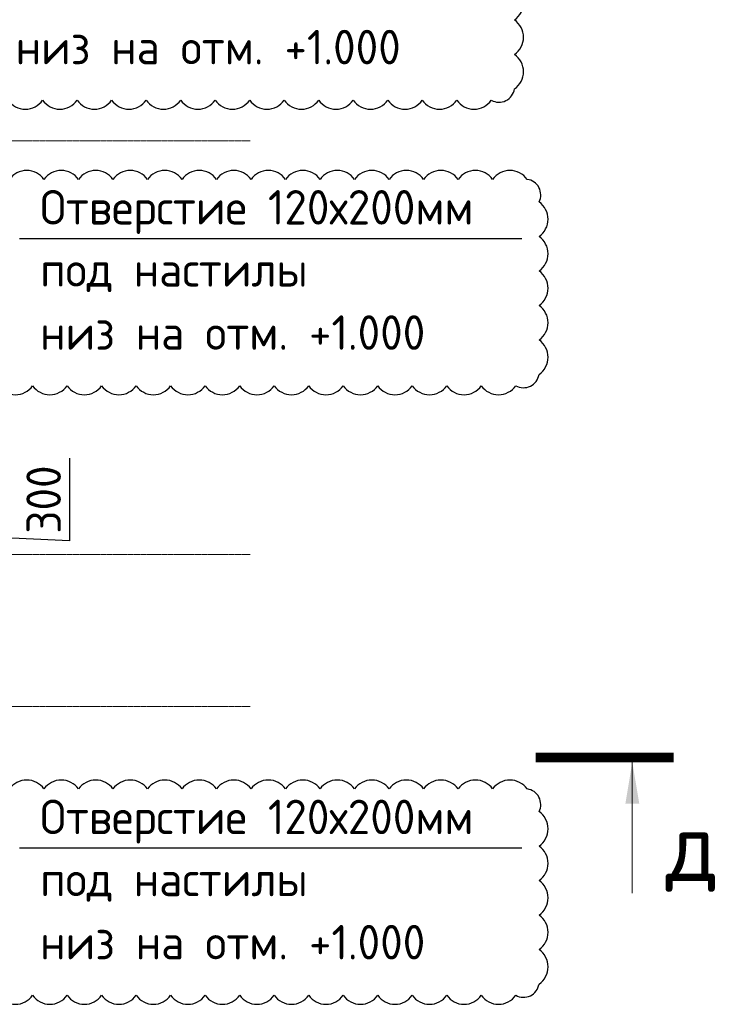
# Model space of a CAD drawing. Header units: millimetres. Extents: x 247266 to 730847, y -636031 to 10052.
# Tile 139 of 256: x 467039 to 472092, y -253537 to -246401. Entities that reach past the tile are written whole.
import ezdxf

# ---------------------------------------------------------------- set-up
doc = ezdxf.new("R2010")
doc.units = ezdxf.units.MM
doc.linetypes.add('______5', pattern=[1100, 800, -100, 100, -100])
doc.linetypes.add('осевая', pattern=[50.8, 31.75, -6.35, 6.35, -6.35])
for name, color, linetype in [('Изменения', 1, 'Continuous'), ('РАЗМЕРЫ', 7, 'Continuous'), ('СПДС_СИМВОЛЫ', 7, 'Continuous')]:
    doc.layers.add(name, color=color, linetype=linetype)
doc.layers.add('Оси', color=7, linetype='______5', lineweight=18)
doc.layers.add('Узлы', color=7, linetype='Continuous', lineweight=0)
doc.styles.add('GOST-2.304_Type-B', font='GOST_Common.ttf')
doc.styles.add('ГОСТ 2.304', font='GOST_Common.ttf')
doc.dimstyles.new('СПДС', dxfattribs={"dimscale": 100, "dimtxt": 2.5, "dimasz": 2.5, "dimexe": 1.25, "dimexo": 0, "dimtad": 1, "dimdec": 0, "dimtxsty": 'GOST-2.304_Type-B', "dimblk": 'ARCHTICK', "dimcen": 2.5, "dimdle": 2, "dimadec": 0, "dimazin": 2, "dimtfac": 0.75, "dimtdec": 0, "dimtmove": 1, "dimatfit": 3, "dimfxl": 1, "dimtolj": 1, "dimarcsym": 1})

# ---------------------------------------------------------------- blocks, each defined once
blk = doc.blocks.new('_ArchTick')
at = {"color": 0, "linetype": 'ByBlock', "const_width": 0.15}
blk.add_lwpolyline([(-0.5, -0.5), (0.5, 0.5)], dxfattribs=at)
blk = doc.blocks.new('*D841')
at = {"layer": 'DEFPOINTS', "color": 0, "ltscale": 100}
for p in [(464951.4, -249977.9), (466342.6, -249977.9), (465560.6, -250277.9)]:
    blk.add_point(p, dxfattribs=at)
at = {"layer": 'РАЗМЕРЫ', "color": 0, "lineweight": -2}
for p, q in [((467400.1, -249578.6), (467400.1, -250179)), ((466342.6, -250477.9), (466342.6, -249777.9)), ((464951.4, -249977.9), (466467.6, -249977.9)), ((467400.1, -250179), (466342.6, -250127.9)), ((465560.6, -250277.9), (466467.6, -250277.9))]:
    blk.add_line(p, q, dxfattribs=at)
at = {"layer": 'РАЗМЕРЫ', "color": 0, "lineweight": -2, "ltscale": 100, "xscale": 250, "yscale": 250, "zscale": 250}
for p, rotation in [((466342.6, -249977.9), 90), ((466342.6, -250277.9), 270)]:
    blk.add_blockref('_ArchTick', p, dxfattribs=dict(at, rotation=rotation))
at = {"layer": 'РАЗМЕРЫ', "color": 0, "lineweight": 0, "ltscale": 100, "insert": (467212.5, -249878.8), "char_height": 250, "attachment_point": 5, "rotation": 90, "style": 'GOST-2.304_Type-B'}
blk.add_mtext('\\A1;300', dxfattribs=at)

msp = doc.modelspace()

# ---------------------------------------------------------------- linework, layer by layer
at = {"layer": 'Изменения', "elevation": 560}
for points in [[(466705.09, -246157.11, 0.5205671), (466705.09, -246407.11, 0.5205671), (466705.09, -246657.11, 0.520567), (466705.09, -246984.69, 0.5205671), (466955.09, -246984.69, 0.5205671), (467205.09, -246984.69, 0.5205671), (467455.09, -246984.69, 0.5205671), (467705.09, -246984.69, 0.5205671), (467955.09, -246984.69, 0.5205671), (468205.09, -246984.69, 0.5205671), (468455.09, -246984.69, 0.5205671), (468705.09, -246984.69, 0.5205671), (468955.09, -246984.69, 0.5205671), (469205.09, -246984.69, 0.5205671), (469455.09, -246984.69, 0.5205671), (469705.09, -246984.69, 0.5205671), (469955.09, -246984.69, 0.5205671), (470205.09, -246984.69, 0.5205671), (470455.09, -246984.69, 0.5205671), (470623.57, -246903.16, 0.5205671), (470623.57, -246653.16, 0.5205671), (470623.57, -246403.16, 0.5205671), (470623.57, -246153.16, 0.5205671)], [(466882.59, -249053.8, 0.5205671), (467132.59, -249053.8, 0.5205671), (467382.59, -249053.8, 0.5205671), (467632.59, -249053.8, 0.5205671), (467882.59, -249053.8, 0.5205671), (468132.59, -249053.8, 0.5205671), (468382.59, -249053.8, 0.5205671), (468632.59, -249053.8, 0.5205671), (468882.59, -249053.8, 0.5205671), (469132.59, -249053.8, 0.5205671), (469382.59, -249053.8, 0.5205671), (469632.59, -249053.8, 0.5205671), (469882.59, -249053.8, 0.5205671), (470132.59, -249053.8, 0.5205671), (470382.59, -249053.8, 0.5205671), (470632.59, -249053.8, 0.5205671), (470801.07, -248972.28, 0.5205671), (470801.07, -248722.28, 0.5205671), (470801.07, -248472.28, 0.5205671), (470801.07, -248222.28, 0.5205671), (470801.07, -247972.28, 0.5205671), (470801.07, -247722.28, 0.520567), (470714.86, -247558.49, 0.5205671), (470464.86, -247558.49, 0.5205671), (470214.86, -247558.49, 0.5205671), (469964.86, -247558.49, 0.5205671), (469714.86, -247558.49, 0.5205671), (469464.86, -247558.49, 0.5205671), (469214.86, -247558.49, 0.5205671), (468964.86, -247558.49, 0.5205671), (468714.86, -247558.49, 0.5205671), (468464.86, -247558.49, 0.5205671), (468214.86, -247558.49, 0.5205671), (467964.86, -247558.49, 0.5205671), (467714.86, -247558.49, 0.5205671), (467464.86, -247558.49, 0.5205671), (467214.86, -247558.49, 0.5205671), (466964.86, -247558.49, 0.520567)], [(466882.59, -253471.85, 0.5205671), (467132.59, -253471.85, 0.5205671), (467382.59, -253471.85, 0.5205671), (467632.59, -253471.85, 0.5205671), (467882.59, -253471.85, 0.5205671), (468132.59, -253471.85, 0.5205671), (468382.59, -253471.85, 0.5205671), (468632.59, -253471.85, 0.5205671), (468882.59, -253471.85, 0.5205671), (469132.59, -253471.85, 0.5205671), (469382.59, -253471.85, 0.5205671), (469632.59, -253471.85, 0.5205671), (469882.59, -253471.85, 0.5205671), (470132.59, -253471.85, 0.5205671), (470382.59, -253471.85, 0.5205671), (470632.59, -253471.85, 0.5205671), (470801.07, -253390.33, 0.5205671), (470801.07, -253140.33, 0.5205671), (470801.07, -252890.33, 0.5205671), (470801.07, -252640.33, 0.5205671), (470801.07, -252390.33, 0.5205671), (470801.07, -252140.33, 0.520567), (470714.86, -251976.54, 0.5205671), (470464.86, -251976.54, 0.5205671), (470214.86, -251976.54, 0.5205671), (469964.86, -251976.54, 0.5205671), (469714.86, -251976.54, 0.5205671), (469464.86, -251976.54, 0.5205671), (469214.86, -251976.54, 0.5205671), (468964.86, -251976.54, 0.5205671), (468714.86, -251976.54, 0.5205671), (468464.86, -251976.54, 0.5205671), (468214.86, -251976.54, 0.5205671), (467964.86, -251976.54, 0.5205671), (467714.86, -251976.54, 0.5205671), (467464.86, -251976.54, 0.5205671), (467214.86, -251976.54, 0.5205671), (466964.86, -251976.54, 0.520567)]]:
    msp.add_lwpolyline(points, format="xyb", dxfattribs=at)
at = {"layer": 'Оси', "linetype": 'осевая', "lineweight": 0, "ltscale": 0.3, "transparency": 33554687}
for p, q in [((454564.22, -247277.85, -1120), (468708.85, -247277.85, -1120)), ((454564.22, -250277.85, -1120), (468708.85, -250277.85, -1120)), ((454564.22, -251377.85, -1120), (468708.85, -251377.85, -1120))]:
    msp.add_line(p, q, dxfattribs=at)
at = {"layer": 'СПДС_СИМВОЛЫ', "ltscale": 100}
for p, q in [((467037.14, -247985.8), (470675.98, -247985.8)), ((467037.14, -252403.85), (470675.98, -252403.85))]:
    msp.add_line(p, q, dxfattribs=at)
at = {"layer": 'Узлы', "linetype": 'Continuous', "lineweight": 0}
msp.add_line((471476.71, -251782.18, -360), (471476.71, -252732.18, -360), dxfattribs=at)
at = {"layer": 'Узлы', "linetype": 'Continuous', "lineweight": 0, "const_width": 70, "elevation": -360}
msp.add_lwpolyline([(471776.71, -251747.18), (470776.71, -251747.18)], dxfattribs=at)
at = {"layer": 'Узлы', "linetype": 'Continuous', "lineweight": 0}
msp.add_solid([(471476.71, -251782.18, -360), (471426.43, -252082.63, -360), (471526.99, -252082.63, -360)], dxfattribs=at)

# ---------------------------------------------------------------- texts
at = {"layer": 'СПДС_СИМВОЛЫ', "color": 7, "linetype": 'Continuous', "ltscale": 100, "style": 'ГОСТ 2.304'}
for s, p in [('низ на отм. +1.000', (467009.63, -246724.47)), ('Отверстие 120х200мм', (467187.14, -247885.8)), ('под настилы', (467187.14, -248335.8)), ('низ на отм. +1.000', (467187.14, -248793.58)), ('Отверстие 120х200мм', (467187.14, -252303.85)), ('под настилы', (467187.14, -252753.85)), ('низ на отм. +1.000', (467187.14, -253211.63))]:
    msp.add_text(s, height=250, dxfattribs=at).set_placement(p)
at = {"layer": 'Узлы', "linetype": 'Continuous', "lineweight": 0, "insert": (471906.71, -252432.18, -360), "char_height": 500, "attachment_point": 5, "style": 'GOST-2.304_Type-B'}
msp.add_mtext_dynamic_manual_height_columns('д', width=723.8798, gutter_width=25, heights=[0], dxfattribs=at)

# ---------------------------------------------------------------- dimensions: what is measured, and where the dimension line sits
at = {"layer": 'РАЗМЕРЫ', "lineweight": 0}
dim = msp.add_linear_dim(base=(466342.6, -249977.85, -360), p1=(465560.6, -250277.85, -360), p2=(464951.38, -249977.85, -720), angle=90, dimstyle='СПДС', dxfattribs=at)
dim.commit()
dim.dimension.update_dxf_attribs({"geometry": '*D841', "text_midpoint": (467400.1, -250116.53, -360), "dimtype": 160})

doc.saveas('drawing.dxf')
